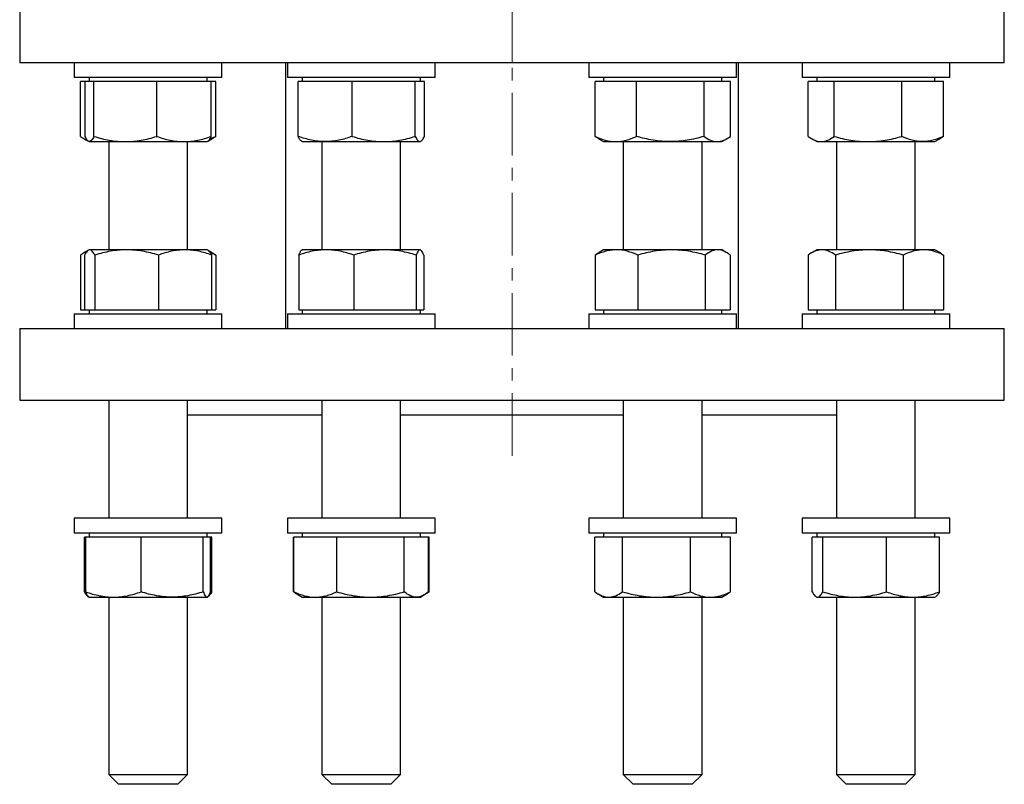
# Model space of a CAD drawing. Header units: millimetres. Extents: x 55 to 706, y 55 to 704.
# Tile 1 of 5: x 65 to 265, y 55 to 210. Entities that reach past the tile are written whole.
import ezdxf

# ---------------------------------------------------------------- set-up
doc = ezdxf.new("R2010")
doc.units = ezdxf.units.MM
doc.linetypes.add('CENTERX2', pattern=[20.32, 12.7, -2.54, 2.54, -2.54])
doc.layers.add('FORMAT', color=7, linetype='Continuous')

msp = doc.modelspace()

# ---------------------------------------------------------------- linework, layer by layer
at = {"color": 7, "linetype": 'Continuous', "lineweight": 25}
for p, q in [((65.38, 213.4), (65.38, 201.4)), ((265.38, 201.4), (265.38, 213.4)), ((165.38, 201.4), (65.38, 201.4)), ((76.47, 201.4), (76.47, 198.4)), ((106.47, 198.4), (106.47, 201.4)), ((119.38, 201.4), (119.38, 147.43)), ((119.76, 201.4), (119.76, 198.4)), ((149.76, 198.4), (149.76, 201.4)), ((265.38, 201.4), (165.38, 201.4)), ((180.99, 201.4), (180.99, 198.4)), ((210.99, 198.4), (210.99, 201.4)), ((211.38, 147.43), (211.38, 201.4)), ((224.29, 201.4), (224.29, 198.4)), ((254.29, 198.4), (254.29, 201.4)), ((106.47, 198.4), (76.47, 198.4)), ((79.47, 198.4), (79.47, 197.6)), ((103.47, 197.6), (103.47, 198.4)), ((123.12, 198.4), (119.76, 198.4)), ((122.76, 198.4), (122.76, 197.6)), ((149.76, 198.4), (123.12, 198.4)), ((146.76, 197.6), (146.76, 198.4)), ((194.44, 198.4), (180.99, 198.4)), ((183.99, 198.4), (183.99, 197.6)), ((210.99, 198.4), (194.44, 198.4)), ((207.99, 197.6), (207.99, 198.4)), ((248.74, 198.4), (224.29, 198.4)), ((227.29, 198.4), (227.29, 197.6)), ((254.29, 198.4), (248.74, 198.4)), ((251.29, 197.6), (251.29, 198.4)), ((77.74, 186.47), (77.74, 197.6)), ((78.69, 197.6), (77.74, 197.6)), ((78.69, 186.47), (78.69, 197.6)), ((79.57, 197.6), (78.69, 197.6)), ((80.45, 197.6), (79.57, 197.6)), ((80.45, 186.47), (80.45, 197.6)), ((86.84, 197.6), (80.45, 197.6)), ((93.23, 197.6), (86.84, 197.6)), ((93.23, 186.47), (93.23, 197.6)), ((98.74, 197.6), (93.23, 197.6)), ((104.25, 197.6), (98.74, 197.6)), ((104.25, 186.47), (104.25, 197.6)), ((105.2, 197.6), (104.25, 197.6)), ((105.2, 186.47), (105.2, 197.6)), ((121.94, 186.47), (121.94, 197.6)), ((127.43, 197.6), (121.94, 197.6)), ((132.91, 197.6), (127.43, 197.6)), ((132.91, 186.47), (132.91, 197.6)), ((139.32, 197.6), (132.91, 197.6)), ((145.73, 197.6), (139.32, 197.6)), ((145.73, 186.47), (145.73, 197.6)), ((146.66, 197.6), (145.73, 197.6)), ((147.58, 197.6), (146.66, 197.6)), ((147.58, 186.47), (147.58, 197.6)), ((182.25, 186.47), (182.25, 197.6)), ((186.45, 197.6), (182.25, 197.6)), ((190.65, 197.6), (186.45, 197.6)), ((190.65, 186.47), (190.65, 197.6)), ((197.52, 197.6), (190.65, 197.6)), ((204.39, 197.6), (197.52, 197.6)), ((204.39, 186.47), (204.39, 197.6)), ((207.06, 197.6), (204.39, 197.6)), ((209.74, 197.6), (207.06, 197.6)), ((209.74, 186.47), (209.74, 197.6)), ((225.56, 186.47), (225.56, 197.6)), ((228.19, 197.6), (225.56, 197.6)), ((230.82, 197.6), (228.19, 197.6)), ((230.82, 186.47), (230.82, 197.6)), ((237.68, 197.6), (230.82, 197.6)), ((244.55, 197.6), (237.68, 197.6)), ((244.55, 186.47), (244.55, 197.6)), ((248.78, 197.6), (244.55, 197.6)), ((253.02, 197.6), (248.78, 197.6)), ((253.02, 186.47), (253.02, 197.6)), ((78.5, 185.96), (79.35, 185.47)), ((79.37, 185.46), (79.47, 185.4)), ((79.47, 185.4), (79.57, 185.4)), ((79.57, 185.4), (86.84, 185.4)), ((83.47, 185.4), (83.47, 163.43)), ((86.84, 185.4), (98.74, 185.4)), ((98.74, 185.4), (103.47, 185.4)), ((99.47, 163.43), (99.47, 185.4)), ((103.47, 185.4), (103.57, 185.46)), ((103.57, 185.46), (104.44, 185.96)), ((122.65, 185.46), (122.76, 185.4)), ((122.76, 185.4), (127.43, 185.4)), ((126.76, 185.4), (126.76, 163.43)), ((127.43, 185.4), (139.32, 185.4)), ((139.32, 185.4), (146.66, 185.4)), ((142.76, 163.43), (142.76, 185.4)), ((146.66, 185.4), (146.76, 185.4)), ((146.76, 185.4), (146.87, 185.46)), ((182.98, 185.98), (183.99, 185.4)), ((183.99, 185.4), (186.45, 185.4)), ((186.45, 185.4), (197.52, 185.4)), ((187.99, 185.4), (187.99, 163.43)), ((197.52, 185.4), (207.06, 185.4)), ((203.99, 163.43), (203.99, 185.4)), ((207.06, 185.4), (207.99, 185.4)), ((207.99, 185.4), (209, 185.98)), ((226.32, 185.96), (227.29, 185.4)), ((227.29, 185.4), (228.19, 185.4)), ((228.19, 185.4), (237.68, 185.4)), ((231.29, 185.4), (231.29, 163.43)), ((237.68, 185.4), (248.78, 185.4)), ((247.29, 163.43), (247.29, 185.4)), ((248.78, 185.4), (251.29, 185.4)), ((251.29, 185.4), (252.26, 185.96)), ((77.7, 162.36), (77.7, 151.23)), ((79.33, 163.35), (78.37, 162.8)), ((78.57, 162.36), (78.57, 151.23)), ((79.47, 163.43), (79.33, 163.35)), ((79.6, 163.43), (79.47, 163.43)), ((87.09, 163.43), (79.6, 163.43)), ((80.64, 162.36), (80.64, 151.23)), ((98.96, 163.43), (87.09, 163.43)), ((93.55, 162.36), (93.55, 151.23)), ((103.47, 163.43), (98.96, 163.43)), ((103.61, 163.35), (103.47, 163.43)), ((104.57, 162.8), (103.61, 163.35)), ((104.37, 162.36), (104.37, 151.23)), ((105.24, 162.36), (105.24, 151.23)), ((122.07, 162.36), (122.07, 151.23)), ((122.76, 163.43), (122.69, 163.39)), ((127.65, 163.43), (122.76, 163.43)), ((139.57, 163.43), (127.65, 163.43)), ((133.22, 162.36), (133.22, 151.23)), ((146.69, 163.43), (139.57, 163.43)), ((145.92, 162.36), (145.92, 151.23)), ((146.76, 163.43), (146.69, 163.43)), ((146.84, 163.39), (146.76, 163.43)), ((147.46, 162.36), (147.46, 151.23)), ((182.29, 162.36), (182.29, 151.23)), ((183.99, 163.43), (183.11, 162.92)), ((186.62, 163.43), (183.99, 163.43)), ((197.79, 163.43), (186.62, 163.43)), ((190.94, 162.36), (190.94, 151.23)), ((207.17, 163.43), (197.79, 163.43)), ((204.64, 162.36), (204.64, 151.23)), ((207.99, 163.43), (207.17, 163.43)), ((208.88, 162.92), (207.99, 163.43)), ((209.69, 162.36), (209.69, 151.23)), ((225.52, 162.36), (225.52, 151.23)), ((227.29, 163.43), (226.19, 162.8)), ((228.29, 163.43), (227.29, 163.43)), ((237.96, 163.43), (228.29, 163.43)), ((231.07, 162.36), (231.07, 151.23)), ((248.95, 163.43), (237.96, 163.43)), ((244.84, 162.36), (244.84, 151.23)), ((251.29, 163.43), (248.95, 163.43)), ((252.39, 162.8), (251.29, 163.43)), ((253.06, 162.36), (253.06, 151.23)), ((76.47, 150.43), (76.47, 147.43)), ((76.47, 150.43), (92.01, 150.43)), ((77.7, 151.23), (78.57, 151.23)), ((78.57, 151.23), (79.6, 151.23)), ((79.47, 151.23), (79.47, 150.43)), ((79.6, 151.23), (80.64, 151.23)), ((80.64, 151.23), (87.09, 151.23)), ((87.09, 151.23), (93.55, 151.23)), ((92.01, 150.43), (106.47, 150.43)), ((93.55, 151.23), (98.96, 151.23)), ((98.96, 151.23), (104.37, 151.23)), ((103.47, 150.43), (103.47, 151.23)), ((104.37, 151.23), (105.24, 151.23)), ((106.47, 147.43), (106.47, 150.43)), ((119.76, 150.43), (119.76, 147.43)), ((119.76, 150.43), (145.75, 150.43)), ((122.07, 151.23), (127.65, 151.23)), ((122.76, 151.23), (122.76, 150.43)), ((127.65, 151.23), (133.22, 151.23)), ((133.22, 151.23), (139.57, 151.23)), ((139.57, 151.23), (145.92, 151.23)), ((145.75, 150.43), (149.76, 150.43)), ((145.92, 151.23), (146.69, 151.23)), ((146.69, 151.23), (147.46, 151.23)), ((146.76, 150.43), (146.76, 151.23)), ((149.76, 147.43), (149.76, 150.43)), ((180.99, 150.43), (180.99, 147.43)), ((180.99, 150.43), (210.99, 150.43)), ((182.29, 151.23), (186.62, 151.23)), ((183.99, 151.23), (183.99, 150.43)), ((186.62, 151.23), (190.94, 151.23)), ((190.94, 151.23), (197.79, 151.23)), ((197.79, 151.23), (204.64, 151.23)), ((204.64, 151.23), (207.17, 151.23)), ((207.17, 151.23), (209.69, 151.23)), ((207.99, 150.43), (207.99, 151.23)), ((210.99, 147.43), (210.99, 150.43)), ((224.29, 150.43), (224.29, 147.43)), ((224.29, 150.43), (254.29, 150.43)), ((225.52, 151.23), (228.29, 151.23)), ((227.29, 151.23), (227.29, 150.43)), ((228.29, 151.23), (231.07, 151.23)), ((231.07, 151.23), (237.96, 151.23)), ((237.96, 151.23), (244.84, 151.23)), ((244.84, 151.23), (248.95, 151.23)), ((248.95, 151.23), (253.06, 151.23)), ((251.29, 150.43), (251.29, 151.23)), ((254.29, 147.43), (254.29, 150.43)), ((65.38, 147.43), (65.38, 132.93)), ((65.38, 147.43), (265.38, 147.43)), ((265.38, 132.93), (265.38, 147.43)), ((65.38, 132.93), (265.38, 132.93)), ((83.47, 132.93), (83.47, 108.93)), ((99.47, 108.93), (99.47, 132.93)), ((126.76, 132.93), (126.76, 108.93)), ((142.76, 108.93), (142.76, 132.93)), ((187.99, 132.93), (187.99, 108.93)), ((203.99, 108.93), (203.99, 132.93)), ((231.29, 132.93), (231.29, 108.93)), ((247.29, 108.93), (247.29, 132.93)), ((99.47, 129.93), (126.76, 129.93)), ((142.76, 129.93), (187.99, 129.93)), ((203.99, 129.93), (231.29, 129.93)), ((76.47, 108.93), (76.47, 105.93)), ((106.47, 108.93), (76.47, 108.93)), ((106.47, 105.93), (106.47, 108.93)), ((119.76, 108.93), (119.76, 105.93)), ((149.76, 108.93), (119.76, 108.93)), ((149.76, 105.93), (149.76, 108.93)), ((180.99, 108.93), (180.99, 105.93)), ((210.99, 108.93), (180.99, 108.93)), ((210.99, 105.93), (210.99, 108.93)), ((224.29, 108.93), (224.29, 105.93)), ((228.35, 108.93), (224.29, 108.93)), ((254.29, 108.93), (228.35, 108.93)), ((254.29, 105.93), (254.29, 108.93)), ((106.47, 105.93), (76.47, 105.93)), ((78.53, 94.01), (78.53, 105.13)), ((78.81, 105.13), (78.53, 105.13)), ((78.81, 94.01), (78.81, 105.13)), ((84.42, 105.13), (78.81, 105.13)), ((79.47, 105.93), (79.47, 105.13)), ((90.03, 105.13), (84.42, 105.13)), ((90.03, 94.01), (90.03, 105.13)), ((96.35, 105.13), (90.03, 105.13)), ((102.68, 105.13), (96.35, 105.13)), ((102.68, 94.01), (102.68, 105.13)), ((103.4, 105.13), (102.68, 105.13)), ((104.12, 105.13), (103.4, 105.13)), ((103.47, 105.13), (103.47, 105.93)), ((104.12, 94.01), (104.12, 105.13)), ((104.41, 105.13), (104.12, 105.13)), ((104.41, 94.01), (104.41, 105.13)), ((149.76, 105.93), (119.76, 105.93)), ((120.98, 94.01), (120.98, 105.13)), ((121.08, 105.13), (120.98, 105.13)), ((121.08, 94.01), (121.08, 105.13)), ((125.44, 105.13), (121.08, 105.13)), ((122.76, 105.93), (122.76, 105.13)), ((129.8, 105.13), (125.44, 105.13)), ((129.8, 94.01), (129.8, 105.13)), ((136.65, 105.13), (129.8, 105.13)), ((143.49, 105.13), (136.65, 105.13)), ((143.49, 94.01), (143.49, 105.13)), ((145.97, 105.13), (143.49, 105.13)), ((148.45, 105.13), (145.97, 105.13)), ((146.76, 105.13), (146.76, 105.93)), ((148.45, 94.01), (148.45, 105.13)), ((148.55, 105.13), (148.45, 105.13)), ((148.55, 94.01), (148.55, 105.13)), ((210.99, 105.93), (180.99, 105.93)), ((182.21, 94.01), (182.21, 105.13)), ((185.03, 105.13), (182.21, 105.13)), ((183.99, 105.93), (183.99, 105.13)), ((187.85, 105.13), (185.03, 105.13)), ((187.85, 94.01), (187.85, 105.13)), ((194.74, 105.13), (187.85, 105.13)), ((201.63, 105.13), (194.74, 105.13)), ((201.63, 94.01), (201.63, 105.13)), ((205.7, 105.13), (201.63, 105.13)), ((209.77, 105.13), (205.7, 105.13)), ((207.99, 105.13), (207.99, 105.93)), ((209.77, 94.01), (209.77, 105.13)), ((228.35, 105.93), (224.29, 105.93)), ((226.35, 94.01), (226.35, 105.13)), ((227.44, 105.13), (226.35, 105.13)), ((227.29, 105.93), (227.29, 105.13)), ((228.52, 105.13), (227.44, 105.13)), ((254.29, 105.93), (228.35, 105.93)), ((228.52, 94.01), (228.52, 105.13)), ((234.99, 105.13), (228.52, 105.13)), ((241.46, 105.13), (234.99, 105.13)), ((241.46, 94.01), (241.46, 105.13)), ((246.84, 105.13), (241.46, 105.13)), ((252.23, 105.13), (246.84, 105.13)), ((251.29, 105.13), (251.29, 105.93)), ((252.23, 94.01), (252.23, 105.13)), ((104.08, 93.89), (104.41, 94.01)), ((148.3, 93.89), (148.55, 94.01)), ((79.31, 93.02), (79.4, 92.97)), ((79.4, 92.97), (79.47, 92.93)), ((79.47, 92.93), (84.42, 92.93)), ((83.47, 92.93), (83.47, 56.93)), ((84.42, 92.93), (96.35, 92.93)), ((96.35, 92.93), (103.4, 92.93)), ((99.47, 56.93), (99.47, 92.93)), ((103.4, 92.93), (103.47, 92.93)), ((103.47, 92.93), (103.54, 92.97)), ((103.55, 92.98), (103.62, 93.02)), ((121.62, 93.59), (121.91, 93.43)), ((121.91, 93.43), (122.76, 92.93)), ((122.76, 92.93), (125.44, 92.93)), ((125.44, 92.93), (136.65, 92.93)), ((126.76, 92.93), (126.76, 56.93)), ((136.65, 92.93), (145.97, 92.93)), ((142.76, 56.93), (142.76, 92.93)), ((145.97, 92.93), (146.76, 92.93)), ((146.76, 92.93), (147.62, 93.43)), ((182.85, 93.59), (183.99, 92.93)), ((183.99, 92.93), (185.03, 92.93)), ((185.03, 92.93), (194.74, 92.93)), ((187.99, 92.93), (187.99, 56.93)), ((194.74, 92.93), (205.7, 92.93)), ((203.99, 56.93), (203.99, 92.93)), ((205.7, 92.93), (207.99, 92.93)), ((207.99, 92.93), (209.13, 93.59)), ((227.14, 93.02), (227.29, 92.93)), ((227.29, 92.93), (227.44, 92.93)), ((227.44, 92.93), (234.99, 92.93)), ((231.29, 92.93), (231.29, 56.93)), ((234.99, 92.93), (246.84, 92.93)), ((246.84, 92.93), (251.29, 92.93)), ((247.29, 56.93), (247.29, 92.93)), ((251.29, 92.93), (251.44, 93.02)), ((83.47, 56.93), (85.47, 54.93)), ((83.47, 56.93), (99.47, 56.93)), ((97.47, 54.93), (99.47, 56.93)), ((126.76, 56.93), (128.76, 54.93)), ((126.76, 56.93), (142.76, 56.93)), ((140.76, 54.93), (142.76, 56.93)), ((187.99, 56.93), (189.99, 54.93)), ((187.99, 56.93), (203.99, 56.93)), ((201.99, 54.93), (203.99, 56.93)), ((231.29, 56.93), (233.29, 54.93)), ((231.29, 56.93), (247.29, 56.93)), ((245.29, 54.93), (247.29, 56.93)), ((97.47, 54.93), (85.47, 54.93)), ((140.76, 54.93), (128.76, 54.93)), ((201.99, 54.93), (189.99, 54.93)), ((245.29, 54.93), (233.29, 54.93))]:
    msp.add_line(p, q, dxfattribs=at)
for points, knots in [([(77.74, 186.47), (77.88, 186.37), (78.16, 186.16), (78.59, 185.9), (78.92, 185.73), (79.11, 185.66), (79.16, 185.64)], [0, 0, 0, 0, 0.302923, 0.605933, 0.908784, 1, 1, 1, 1]), ([(79.57, 185.4), (79.49, 185.4), (79.42, 185.42), (79.27, 185.52), (79.19, 185.6), (78.97, 185.88), (78.83, 186.15), (78.69, 186.47)], [0, 0, 0, 0, 0.25, 0.25, 0.5, 0.5, 1, 1, 1, 1]), ([(80.45, 186.47), (80.3, 186.14), (80.16, 185.87), (79.86, 185.5), (79.71, 185.4), (79.57, 185.4)], [0, 0, 0, 0, 0.5, 0.5, 1, 1, 1, 1]), ([(80.45, 186.47), (81.49, 186.14), (82.55, 185.87), (84.67, 185.5), (85.75, 185.4), (86.84, 185.4)], [0, 0, 0, 0, 0.5, 0.5, 1, 1, 1, 1]), ([(86.84, 185.4), (87.38, 185.4), (87.93, 185.42), (89, 185.52), (89.54, 185.59), (91.13, 185.87), (92.19, 186.14), (93.23, 186.47)], [0, 0, 0, 0, 0.25, 0.25, 0.5, 0.5, 1, 1, 1, 1]), ([(93.23, 186.47), (94.13, 186.14), (95.04, 185.87), (96.87, 185.5), (97.8, 185.4), (98.74, 185.4)], [0, 0, 0, 0, 0.5, 0.5, 1, 1, 1, 1]), ([(98.74, 185.4), (99.21, 185.4), (99.68, 185.42), (100.61, 185.52), (101.07, 185.59), (102.45, 185.87), (103.35, 186.14), (104.25, 186.47)], [0, 0, 0, 0, 0.25, 0.25, 0.5, 0.5, 1, 1, 1, 1]), ([(104.25, 186.47), (104.21, 186.39), (104.14, 186.23), (104.01, 185.98), (103.87, 185.74), (103.72, 185.57), (103.62, 185.48), (103.58, 185.46), (103.57, 185.46)], [0, 0, 0, 0, 0.164539, 0.329202, 0.565466, 0.801706, 0.961139, 1, 1, 1, 1]), ([(104.01, 185.98), (104.15, 186.03), (104.55, 186.17), (104.95, 186.35), (105.2, 186.47)], [0, 0, 0, 0, 0.358418, 1, 1, 1, 1]), ([(105.2, 186.47), (105.06, 186.37), (104.81, 186.18), (104.55, 186.03), (104.44, 185.96)], [0, 0, 0, 0, 0.56101, 1, 1, 1, 1]), ([(127.43, 185.4), (126.96, 185.4), (126.5, 185.42), (125.56, 185.52), (125.1, 185.6), (123.73, 185.88), (122.83, 186.15), (121.94, 186.47)], [0, 0, 0, 0, 0.25, 0.25, 0.5, 0.5, 1, 1, 1, 1]), ([(122.66, 185.46), (122.61, 185.49), (122.52, 185.56), (122.37, 185.72), (122.23, 185.92), (122.09, 186.17), (121.99, 186.37), (121.94, 186.47)], [0, 0, 0, 0, 0.1903338, 0.3900113, 0.5932966, 0.796674, 1, 1, 1, 1]), ([(132.91, 186.47), (132.02, 186.14), (131.1, 185.87), (129.27, 185.5), (128.35, 185.4), (127.43, 185.4)], [0, 0, 0, 0, 0.5, 0.5, 1, 1, 1, 1]), ([(132.91, 186.47), (133.96, 186.14), (135.01, 185.87), (137.15, 185.5), (138.23, 185.4), (139.32, 185.4)], [0, 0, 0, 0, 0.5, 0.5, 1, 1, 1, 1]), ([(139.32, 185.4), (139.86, 185.4), (140.41, 185.42), (141.49, 185.52), (142.03, 185.59), (143.63, 185.87), (144.68, 186.14), (145.73, 186.47)], [0, 0, 0, 0, 0.25, 0.25, 0.5, 0.5, 1, 1, 1, 1]), ([(145.73, 186.47), (145.88, 186.14), (146.03, 185.87), (146.34, 185.5), (146.5, 185.4), (146.66, 185.4)], [0, 0, 0, 0, 0.5, 0.5, 1, 1, 1, 1]), ([(146.66, 185.4), (146.73, 185.4), (146.81, 185.42), (146.97, 185.52), (147.05, 185.59), (147.28, 185.87), (147.43, 186.14), (147.58, 186.47)], [0, 0, 0, 0, 0.25, 0.25, 0.5, 0.5, 1, 1, 1, 1]), ([(182.25, 186.47), (182.94, 186.14), (183.63, 185.87), (185.03, 185.5), (185.73, 185.4), (186.45, 185.4)], [0, 0, 0, 0, 0.5, 0.5, 1, 1, 1, 1]), ([(182.99, 185.98), (182.88, 186.05), (182.63, 186.19), (182.39, 186.37), (182.25, 186.47)], [0, 0, 0, 0, 0.441648, 1, 1, 1, 1]), ([(186.45, 185.4), (186.8, 185.4), (187.16, 185.42), (187.87, 185.52), (188.22, 185.59), (189.27, 185.87), (189.96, 186.14), (190.65, 186.47)], [0, 0, 0, 0, 0.25, 0.25, 0.5, 0.5, 1, 1, 1, 1]), ([(197.52, 185.4), (196.94, 185.4), (196.35, 185.42), (195.19, 185.52), (194.6, 185.6), (192.88, 185.88), (191.76, 186.15), (190.65, 186.47)], [0, 0, 0, 0, 0.25, 0.25, 0.5, 0.5, 1, 1, 1, 1]), ([(204.39, 186.47), (203.27, 186.14), (202.13, 185.87), (199.83, 185.5), (198.68, 185.4), (197.52, 185.4)], [0, 0, 0, 0, 0.5, 0.5, 1, 1, 1, 1]), ([(204.39, 186.47), (204.83, 186.14), (205.27, 185.87), (206.16, 185.5), (206.61, 185.4), (207.06, 185.4)], [0, 0, 0, 0, 0.5, 0.5, 1, 1, 1, 1]), ([(207.06, 185.4), (207.29, 185.4), (207.52, 185.42), (207.97, 185.52), (208.19, 185.59), (208.86, 185.87), (209.3, 186.14), (209.74, 186.47)], [0, 0, 0, 0, 0.25, 0.25, 0.5, 0.5, 1, 1, 1, 1]), ([(225.56, 186.47), (225.99, 186.14), (226.42, 185.87), (227.3, 185.5), (227.74, 185.4), (228.19, 185.4)], [0, 0, 0, 0, 0.5, 0.5, 1, 1, 1, 1]), ([(228.19, 185.4), (228.41, 185.4), (228.63, 185.42), (229.08, 185.52), (229.3, 185.59), (229.95, 185.87), (230.39, 186.14), (230.82, 186.47)], [0, 0, 0, 0, 0.25, 0.25, 0.5, 0.5, 1, 1, 1, 1]), ([(230.82, 186.47), (231.94, 186.14), (233.07, 185.87), (235.36, 185.5), (236.51, 185.4), (237.68, 185.4)], [0, 0, 0, 0, 0.5, 0.5, 1, 1, 1, 1]), ([(237.68, 185.4), (238.26, 185.4), (238.85, 185.42), (240.01, 185.52), (240.58, 185.59), (242.3, 185.87), (243.43, 186.14), (244.55, 186.47)], [0, 0, 0, 0, 0.25, 0.25, 0.5, 0.5, 1, 1, 1, 1]), ([(248.78, 185.4), (248.43, 185.4), (248.07, 185.42), (247.35, 185.52), (246.99, 185.6), (245.93, 185.88), (245.23, 186.15), (244.55, 186.47)], [0, 0, 0, 0, 0.25, 0.25, 0.5, 0.5, 1, 1, 1, 1]), ([(253.02, 186.47), (252.33, 186.14), (251.63, 185.87), (250.21, 185.5), (249.5, 185.4), (248.78, 185.4)], [0, 0, 0, 0, 0.5, 0.5, 1, 1, 1, 1]), ([(253.02, 186.47), (252.88, 186.37), (252.63, 186.18), (252.37, 186.03), (252.26, 185.96)], [0, 0, 0, 0, 0.56101, 1, 1, 1, 1]), ([(79.09, 163.15), (79.05, 163.13), (78.87, 163.07), (78.55, 162.91), (78.12, 162.66), (77.84, 162.46), (77.7, 162.36)], [0, 0, 0, 0, 0.071979, 0.381252, 0.690665, 1, 1, 1, 1]), ([(79.6, 163.43), (79.52, 163.43), (79.43, 163.41), (79.25, 163.31), (79.16, 163.24), (78.9, 162.96), (78.73, 162.69), (78.57, 162.36)], [0, 0, 0, 0, 0.25, 0.25, 0.5, 0.5, 1, 1, 1, 1]), ([(80.64, 162.36), (80.47, 162.69), (80.3, 162.96), (79.95, 163.33), (79.78, 163.43), (79.6, 163.43)], [0, 0, 0, 0, 0.5, 0.5, 1, 1, 1, 1]), ([(87.09, 163.43), (86.55, 163.43), (86, 163.41), (84.91, 163.31), (84.37, 163.24), (82.76, 162.96), (81.7, 162.69), (80.64, 162.36)], [0, 0, 0, 0, 0.25, 0.25, 0.5, 0.5, 1, 1, 1, 1]), ([(93.55, 162.36), (92.49, 162.69), (91.43, 162.96), (89.28, 163.33), (88.19, 163.43), (87.09, 163.43)], [0, 0, 0, 0, 0.5, 0.5, 1, 1, 1, 1]), ([(98.96, 163.43), (98.5, 163.43), (98.04, 163.41), (97.12, 163.31), (96.67, 163.24), (95.32, 162.96), (94.43, 162.69), (93.55, 162.36)], [0, 0, 0, 0, 0.25, 0.25, 0.5, 0.5, 1, 1, 1, 1]), ([(104.37, 162.36), (103.49, 162.69), (102.59, 162.96), (100.79, 163.33), (99.88, 163.43), (98.96, 163.43)], [0, 0, 0, 0, 0.5, 0.5, 1, 1, 1, 1]), ([(103.61, 163.35), (103.64, 163.33), (103.75, 163.26), (103.92, 163.09), (104.09, 162.85), (104.24, 162.61), (104.33, 162.44), (104.37, 162.36)], [0, 0, 0, 0, 0.1484231, 0.4006751, 0.6529545, 0.8264063, 1, 1, 1, 1]), ([(105.24, 162.36), (105, 162.48), (104.61, 162.66), (104.22, 162.8), (104.08, 162.86)], [0, 0, 0, 0, 0.635923, 1, 1, 1, 1]), ([(104.57, 162.8), (104.65, 162.75), (104.87, 162.62), (105.1, 162.46), (105.24, 162.36)], [0, 0, 0, 0, 0.36628, 1, 1, 1, 1]), ([(127.65, 163.43), (127.18, 163.43), (126.7, 163.41), (125.75, 163.31), (125.28, 163.24), (123.88, 162.96), (122.97, 162.69), (122.07, 162.36)], [0, 0, 0, 0, 0.25, 0.25, 0.5, 0.5, 1, 1, 1, 1]), ([(122.07, 162.36), (122.11, 162.47), (122.19, 162.67), (122.32, 162.93), (122.45, 163.15), (122.57, 163.31), (122.65, 163.36), (122.69, 163.39)], [0, 0, 0, 0, 0.204073, 0.408203, 0.612227, 0.820104, 1, 1, 1, 1]), ([(133.22, 162.36), (132.32, 162.69), (131.39, 162.96), (129.53, 163.33), (128.59, 163.43), (127.65, 163.43)], [0, 0, 0, 0, 0.5, 0.5, 1, 1, 1, 1]), ([(139.57, 163.43), (139.03, 163.43), (138.49, 163.41), (137.42, 163.31), (136.89, 163.24), (135.3, 162.96), (134.26, 162.69), (133.22, 162.36)], [0, 0, 0, 0, 0.25, 0.25, 0.5, 0.5, 1, 1, 1, 1]), ([(145.92, 162.36), (144.88, 162.69), (143.84, 162.96), (141.72, 163.33), (140.65, 163.43), (139.57, 163.43)], [0, 0, 0, 0, 0.5, 0.5, 1, 1, 1, 1]), ([(146.69, 163.43), (146.62, 163.43), (146.56, 163.41), (146.43, 163.31), (146.36, 163.24), (146.17, 162.96), (146.05, 162.69), (145.92, 162.36)], [0, 0, 0, 0, 0.25, 0.25, 0.5, 0.5, 1, 1, 1, 1]), ([(147.46, 162.36), (147.33, 162.69), (147.21, 162.96), (146.95, 163.33), (146.82, 163.43), (146.69, 163.43)], [0, 0, 0, 0, 0.5, 0.5, 1, 1, 1, 1]), ([(186.62, 163.43), (186.25, 163.43), (185.88, 163.41), (185.15, 163.31), (184.79, 163.24), (183.71, 162.96), (183, 162.69), (182.29, 162.36)], [0, 0, 0, 0, 0.25, 0.25, 0.5, 0.5, 1, 1, 1, 1]), ([(182.29, 162.36), (182.43, 162.47), (182.7, 162.67), (182.97, 162.84), (183.11, 162.92)], [0, 0, 0, 0, 0.504991, 1, 1, 1, 1]), ([(190.94, 162.36), (190.23, 162.69), (189.52, 162.96), (188.08, 163.33), (187.35, 163.43), (186.62, 163.43)], [0, 0, 0, 0, 0.5, 0.5, 1, 1, 1, 1]), ([(197.79, 163.43), (197.21, 163.43), (196.63, 163.41), (195.47, 163.31), (194.89, 163.24), (193.17, 162.96), (192.05, 162.69), (190.94, 162.36)], [0, 0, 0, 0, 0.25, 0.25, 0.5, 0.5, 1, 1, 1, 1]), ([(204.64, 162.36), (203.53, 162.69), (202.39, 162.96), (200.1, 163.33), (198.95, 163.43), (197.79, 163.43)], [0, 0, 0, 0, 0.5, 0.5, 1, 1, 1, 1]), ([(207.17, 163.43), (206.95, 163.43), (206.74, 163.41), (206.31, 163.31), (206.1, 163.24), (205.47, 162.96), (205.05, 162.69), (204.64, 162.36)], [0, 0, 0, 0, 0.25, 0.25, 0.5, 0.5, 1, 1, 1, 1]), ([(209.69, 162.36), (209.28, 162.69), (208.86, 162.96), (208.02, 163.33), (207.6, 163.43), (207.17, 163.43)], [0, 0, 0, 0, 0.5, 0.5, 1, 1, 1, 1]), ([(228.29, 163.43), (228.06, 163.43), (227.82, 163.41), (227.35, 163.31), (227.12, 163.24), (226.43, 162.96), (225.97, 162.69), (225.52, 162.36)], [0, 0, 0, 0, 0.25, 0.25, 0.5, 0.5, 1, 1, 1, 1]), ([(231.07, 162.36), (230.62, 162.69), (230.16, 162.96), (229.23, 163.33), (228.77, 163.43), (228.29, 163.43)], [0, 0, 0, 0, 0.5, 0.5, 1, 1, 1, 1]), ([(237.96, 163.43), (237.37, 163.43), (236.78, 163.41), (235.62, 163.31), (235.05, 163.24), (233.33, 162.96), (232.19, 162.69), (231.07, 162.36)], [0, 0, 0, 0, 0.25, 0.25, 0.5, 0.5, 1, 1, 1, 1]), ([(244.84, 162.36), (243.71, 162.69), (242.58, 162.96), (240.29, 163.33), (239.13, 163.43), (237.96, 163.43)], [0, 0, 0, 0, 0.5, 0.5, 1, 1, 1, 1]), ([(248.95, 163.43), (248.6, 163.43), (248.25, 163.41), (247.56, 163.31), (247.21, 163.24), (246.18, 162.96), (245.51, 162.69), (244.84, 162.36)], [0, 0, 0, 0, 0.25, 0.25, 0.5, 0.5, 1, 1, 1, 1]), ([(253.06, 162.36), (252.39, 162.69), (251.71, 162.96), (250.33, 163.33), (249.64, 163.43), (248.95, 163.43)], [0, 0, 0, 0, 0.5, 0.5, 1, 1, 1, 1]), ([(252.39, 162.8), (252.47, 162.75), (252.7, 162.62), (252.92, 162.46), (253.06, 162.36)], [0, 0, 0, 0, 0.36628, 1, 1, 1, 1]), ([(78.53, 94.01), (78.59, 93.9), (78.71, 93.69), (78.88, 93.43), (79.06, 93.22), (79.22, 93.07), (79.32, 93.03), (79.35, 93.01)], [0, 0, 0, 0, 0.2173739, 0.4348093, 0.6521314, 0.8735578, 1, 1, 1, 1]), ([(78.81, 94.01), (79.73, 93.68), (80.65, 93.41), (82.52, 93.04), (83.46, 92.93), (84.42, 92.93)], [0, 0, 0, 0, 0.5, 0.5, 1, 1, 1, 1]), ([(79.4, 92.98), (79.39, 92.98), (79.34, 93), (79.26, 93.1), (79.15, 93.25), (79.03, 93.46), (78.92, 93.71), (78.85, 93.91), (78.81, 94.01)], [0, 0, 0, 0, 0.054583, 0.241691, 0.428703, 0.619094, 0.809571, 1, 1, 1, 1]), ([(84.42, 92.93), (84.89, 92.93), (85.37, 92.96), (86.32, 93.06), (86.79, 93.13), (88.19, 93.41), (89.11, 93.68), (90.03, 94.01)], [0, 0, 0, 0, 0.25, 0.25, 0.5, 0.5, 1, 1, 1, 1]), ([(96.35, 92.93), (95.82, 92.93), (95.28, 92.96), (94.21, 93.06), (93.67, 93.13), (92.09, 93.41), (91.05, 93.68), (90.03, 94.01)], [0, 0, 0, 0, 0.25, 0.25, 0.5, 0.5, 1, 1, 1, 1]), ([(102.68, 94.01), (101.65, 93.68), (100.6, 93.41), (98.49, 93.03), (97.42, 92.93), (96.35, 92.93)], [0, 0, 0, 0, 0.5, 0.5, 1, 1, 1, 1]), ([(102.68, 94.01), (102.8, 93.68), (102.92, 93.41), (103.16, 93.04), (103.28, 92.93), (103.4, 92.93)], [0, 0, 0, 0, 0.5, 0.5, 1, 1, 1, 1]), ([(103.4, 92.93), (103.46, 92.93), (103.53, 92.96), (103.65, 93.06), (103.71, 93.13), (103.89, 93.41), (104.01, 93.68), (104.12, 94.01)], [0, 0, 0, 0, 0.25, 0.25, 0.5, 0.5, 1, 1, 1, 1]), ([(104.41, 94.01), (104.35, 93.9), (104.23, 93.69), (104.05, 93.43), (103.87, 93.22), (103.73, 93.08), (103.64, 93.04), (103.62, 93.03)], [0, 0, 0, 0, 0.226599, 0.453262, 0.679807, 0.910631, 1, 1, 1, 1]), ([(120.98, 94.01), (121.15, 93.89), (121.42, 93.71), (121.68, 93.56), (121.78, 93.51)], [0, 0, 0, 0, 0.632173, 1, 1, 1, 1]), ([(121.08, 94.01), (121.79, 93.68), (122.51, 93.41), (123.96, 93.04), (124.7, 92.93), (125.44, 92.93)], [0, 0, 0, 0, 0.5, 0.5, 1, 1, 1, 1]), ([(121.91, 93.43), (121.78, 93.51), (121.5, 93.67), (121.23, 93.89), (121.08, 94.01)], [0, 0, 0, 0, 0.4608718, 1, 1, 1, 1]), ([(125.44, 92.93), (125.81, 92.93), (126.18, 92.96), (126.92, 93.06), (127.28, 93.13), (128.37, 93.41), (129.09, 93.68), (129.8, 94.01)], [0, 0, 0, 0, 0.25, 0.25, 0.5, 0.5, 1, 1, 1, 1]), ([(129.8, 94.01), (130.92, 93.68), (132.05, 93.41), (134.33, 93.04), (135.48, 92.93), (136.65, 92.93)], [0, 0, 0, 0, 0.5, 0.5, 1, 1, 1, 1]), ([(136.65, 92.93), (137.23, 92.93), (137.81, 92.96), (138.96, 93.06), (139.54, 93.13), (141.25, 93.41), (142.37, 93.68), (143.49, 94.01)], [0, 0, 0, 0, 0.25, 0.25, 0.5, 0.5, 1, 1, 1, 1]), ([(145.97, 92.93), (145.76, 92.93), (145.55, 92.96), (145.13, 93.06), (144.92, 93.13), (144.3, 93.41), (143.89, 93.68), (143.49, 94.01)], [0, 0, 0, 0, 0.25, 0.25, 0.5, 0.5, 1, 1, 1, 1]), ([(148.45, 94.01), (148.05, 93.68), (147.63, 93.41), (146.8, 93.03), (146.39, 92.93), (145.97, 92.93)], [0, 0, 0, 0, 0.5, 0.5, 1, 1, 1, 1]), ([(148.55, 94.01), (148.43, 93.92), (148.21, 93.78), (148, 93.65), (147.9, 93.59)], [0, 0, 0, 0, 0.55365, 1, 1, 1, 1]), ([(182.21, 94.01), (182.67, 93.68), (183.14, 93.41), (184.08, 93.03), (184.56, 92.93), (185.03, 92.93)], [0, 0, 0, 0, 0.5, 0.5, 1, 1, 1, 1]), ([(185.03, 92.93), (185.27, 92.93), (185.51, 92.96), (185.99, 93.06), (186.23, 93.13), (186.94, 93.41), (187.4, 93.68), (187.85, 94.01)], [0, 0, 0, 0, 0.25, 0.25, 0.5, 0.5, 1, 1, 1, 1]), ([(187.85, 94.01), (188.98, 93.68), (190.12, 93.41), (192.41, 93.04), (193.57, 92.93), (194.74, 92.93)], [0, 0, 0, 0, 0.5, 0.5, 1, 1, 1, 1]), ([(194.74, 92.93), (195.33, 92.93), (195.92, 92.96), (197.08, 93.06), (197.66, 93.13), (199.38, 93.41), (200.51, 93.68), (201.63, 94.01)], [0, 0, 0, 0, 0.25, 0.25, 0.5, 0.5, 1, 1, 1, 1]), ([(201.63, 94.01), (202.3, 93.68), (202.97, 93.41), (204.33, 93.04), (205.01, 92.93), (205.7, 92.93)], [0, 0, 0, 0, 0.5, 0.5, 1, 1, 1, 1]), ([(205.7, 92.93), (206.05, 92.93), (206.4, 92.96), (207.08, 93.06), (207.42, 93.13), (208.44, 93.41), (209.11, 93.68), (209.77, 94.01)], [0, 0, 0, 0, 0.25, 0.25, 0.5, 0.5, 1, 1, 1, 1]), ([(209.77, 94.01), (209.61, 93.89), (209.39, 93.74), (209.18, 93.62), (209.13, 93.6)], [0, 0, 0, 0, 0.7848628, 1, 1, 1, 1]), ([(226.35, 94.01), (226.53, 93.68), (226.71, 93.41), (227.07, 93.04), (227.25, 92.93), (227.44, 92.93)], [0, 0, 0, 0, 0.5, 0.5, 1, 1, 1, 1]), ([(227.44, 92.93), (227.53, 92.93), (227.62, 92.96), (227.81, 93.06), (227.9, 93.13), (228.17, 93.41), (228.35, 93.68), (228.52, 94.01)], [0, 0, 0, 0, 0.25, 0.25, 0.5, 0.5, 1, 1, 1, 1]), ([(228.52, 94.01), (229.58, 93.68), (230.65, 93.41), (232.81, 93.03), (233.9, 92.93), (234.99, 92.93)], [0, 0, 0, 0, 0.5, 0.5, 1, 1, 1, 1]), ([(234.99, 92.93), (235.54, 92.93), (236.09, 92.96), (237.19, 93.06), (237.74, 93.13), (239.36, 93.41), (240.42, 93.68), (241.46, 94.01)], [0, 0, 0, 0, 0.25, 0.25, 0.5, 0.5, 1, 1, 1, 1]), ([(241.46, 94.01), (242.34, 93.68), (243.23, 93.41), (245.02, 93.04), (245.93, 92.93), (246.84, 92.93)], [0, 0, 0, 0, 0.5, 0.5, 1, 1, 1, 1]), ([(246.84, 92.93), (247.3, 92.93), (247.76, 92.96), (248.67, 93.06), (249.12, 93.13), (250.46, 93.41), (251.35, 93.68), (252.23, 94.01)], [0, 0, 0, 0, 0.25, 0.25, 0.5, 0.5, 1, 1, 1, 1]), ([(252.23, 94.01), (252.17, 93.9), (252.05, 93.69), (251.87, 93.43), (251.69, 93.22), (251.55, 93.08), (251.46, 93.04), (251.44, 93.03)], [0, 0, 0, 0, 0.226599, 0.453262, 0.679807, 0.910631, 1, 1, 1, 1])]:
    msp.add_open_spline(points, degree=3, knots=knots, dxfattribs=at)
at = {"layer": 'FORMAT', "linetype": 'CENTERX2', "lineweight": 18}
for p in [(165.38, 213.4), (165.38, 121.64)]:
    msp.add_line(p, (165.38, 201.4), dxfattribs=at)

doc.saveas('drawing.dxf')
